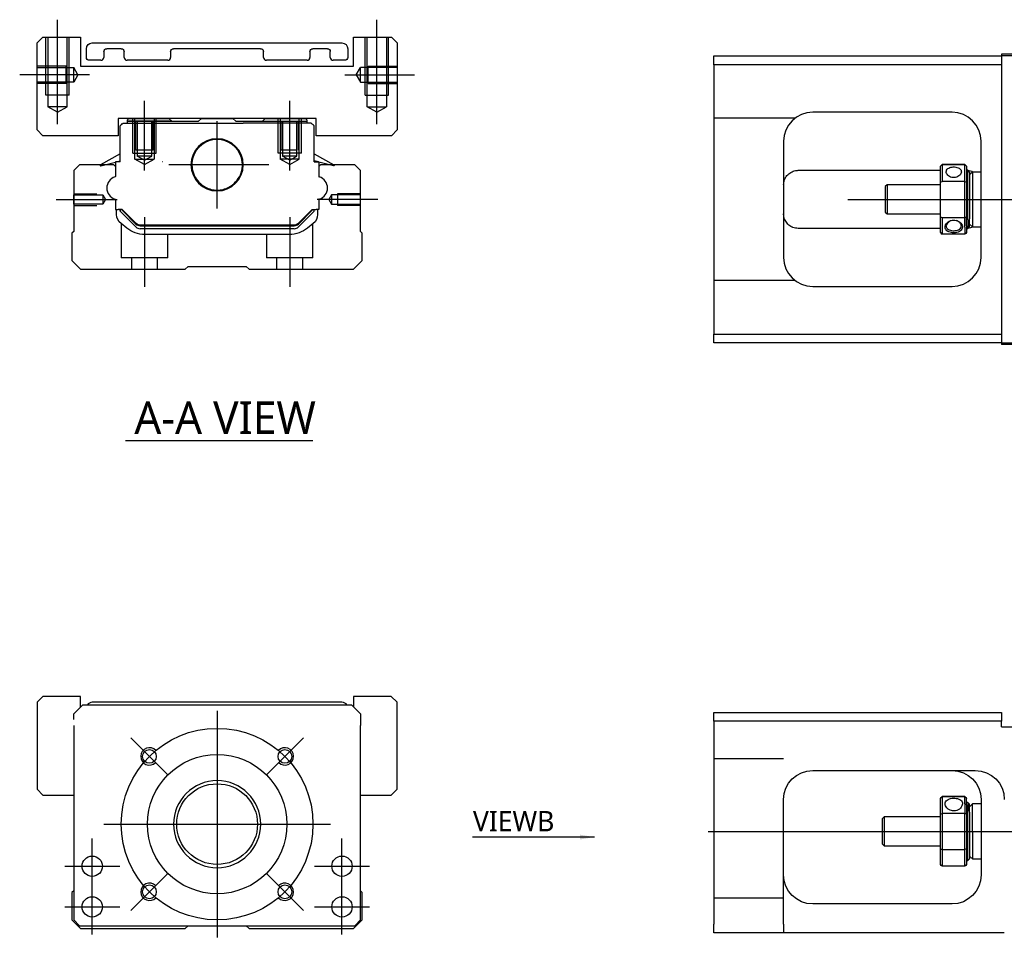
# Model space of a CAD drawing. Header units: millimetres. Extents: x 81 to 3135, y 49 to 860.
# Tile 2 of 12: x 87 to 256, y 271 to 429. Entities that reach past the tile are written whole.
import ezdxf
from ezdxf.lldxf.tags import DXFTag

# ---------------------------------------------------------------- set-up
doc = ezdxf.new("R2010")
doc.units = ezdxf.units.MM
doc.layers.get('0').update_dxf_attribs({"linetype": 'CONTINUOUS'})
doc.styles.add('CHN', font='Microsoft JhengHei.ttf')
doc.styles.add('DIM-7', font='SIMPLEX.shx', dxfattribs={"width": 0.7, "bigfont": 'chineset.shx'})
tags = doc.linetypes.add('DASHED', pattern=[25.72, 12.86, -12.86]).pattern_tags.tags
tags[6:7] = [DXFTag(74, 4), DXFTag(75, 0), DXFTag(340, '0'), DXFTag(46, 0.0), DXFTag(50, 0.0), DXFTag(44, 0.0), DXFTag(45, 0.0)]
tags[4:5] = [DXFTag(74, 4), DXFTag(75, 0), DXFTag(340, '0'), DXFTag(46, 0.0), DXFTag(50, 0.0), DXFTag(44, 0.0), DXFTag(45, 0.0)]
doc.dimstyles.new('CNS', dxfattribs={"dimtxt": 3.5, "dimasz": 2.5, "dimexe": 1, "dimexo": 1, "dimgap": 1, "dimtad": 1, "dimdsep": 46, "dimtxsty": 'DIM-7', "dimcen": 0.09, "dimclrd": 4, "dimclre": 4, "dimclrt": 1, "dimadec": 0, "dimazin": 0, "dimtfac": 1, "dimtmove": 0, "dimatfit": 3, "dimfxl": 1, "dimtvp": 0.971429, "dimtolj": 1, "dimarcsym": 0})

msp = doc.modelspace()

# ---------------------------------------------------------------- linework, layer by layer
at = {"ltscale": 0.2}
for p, q in [((93.26, 411.06), (93.26, 429.06)), ((148.26, 411.06), (148.26, 429.06)), ((98.76, 419.56), (86.76, 419.56)), ((142.76, 419.56), (154.76, 419.56)), ((108.26, 403.06), (108.26, 415.06)), ((133.26, 403.06), (133.26, 415.06)), ((148.46, 398.06), (138, 398.06))]:
    msp.add_line(p, q, dxfattribs=at)
at = {"linetype": 'Continuous'}
for p, q in [((90.76, 426.06), (89.76, 425.06)), ((90.76, 426.06), (97.26, 426.06)), ((97.26, 426.06), (97.26, 421.06)), ((144.26, 421.06), (144.26, 426.06)), ((144.26, 426.06), (150.76, 426.06)), ((151.76, 425.06), (150.76, 426.06)), ((89.76, 410.06), (89.76, 425.06)), ((98.25, 422.56), (98.25, 424.06)), ((99.25, 425.06), (142.25, 425.06)), ((104.25, 424.06), (101.75, 424.06)), ((128.25, 424.06), (113.25, 424.06)), ((139.75, 424.06), (137.25, 424.06)), ((143.25, 424.06), (143.25, 422.56)), ((151.76, 425.06), (151.76, 410.06)), ((101.25, 423.56), (101.25, 422.56)), ((104.75, 422.56), (104.75, 423.56)), ((112.75, 423.56), (112.75, 422.56)), ((128.75, 422.56), (128.75, 423.56)), ((136.75, 423.56), (136.75, 422.56)), ((140.25, 422.56), (140.25, 423.56)), ((206.31, 422.81), (255.81, 422.81)), ((206.31, 421.31), (206.31, 422.81)), ((255.81, 423.11), (255.81, 421.31)), ((266.31, 423.11), (255.81, 423.11)), ((97.26, 421.06), (144.26, 421.06)), ((100.75, 422.06), (98.75, 422.06)), ((112.25, 422.06), (105.25, 422.06)), ((136.25, 422.06), (129.25, 422.06)), ((142.75, 422.06), (140.75, 422.06)), ((255.81, 421.31), (206.31, 421.31)), ((206.31, 421.31), (206.31, 374.91)), ((255.81, 421.31), (255.81, 374.91)), ((103.71, 412.06), (103.71, 409.06)), ((137.82, 412.06), (103.71, 412.06)), ((105.56, 412.06), (105.26, 411.76)), ((105.56, 412.06), (112.46, 412.06)), ((112.46, 412.06), (112.96, 411.56)), ((117.56, 411.56), (118.06, 412.06)), ((118.06, 412.06), (123.46, 412.06)), ((123.46, 412.06), (123.96, 411.56)), ((128.56, 411.56), (129.06, 412.06)), ((129.06, 412.06), (135.96, 412.06)), ((135.96, 412.06), (129.06, 412.06)), ((136.26, 411.76), (135.96, 412.06)), ((137.82, 409.06), (137.82, 412.06)), ((247.31, 413.11), (223.31, 413.11)), ((104.56, 411.26), (104.06, 410.76)), ((104.06, 404.56), (104.06, 410.76)), ((104.36, 411.06), (104.26, 411.06)), ((104.26, 411.06), (104.26, 410.96)), ((104.56, 411.26), (125.26, 411.26)), ((105.26, 411.76), (105.26, 411.26)), ((112.96, 411.56), (117.56, 411.56)), ((123.96, 411.56), (128.56, 411.56)), ((130.26, 411.26), (125.26, 411.26)), ((136.96, 411.26), (130.26, 411.26)), ((136.26, 411.26), (136.26, 411.76)), ((136.96, 411.26), (137.46, 410.76)), ((137.16, 411.06), (137.26, 411.06)), ((137.26, 411.06), (137.26, 410.96)), ((137.46, 404.56), (137.46, 410.76)), ((89.76, 410.06), (90.76, 409.06)), ((103.71, 409.06), (90.76, 409.06)), ((150.76, 409.06), (137.82, 409.06)), ((150.76, 409.06), (151.76, 410.06)), ((218.31, 408.11), (218.31, 388.11)), ((252.31, 388.11), (252.31, 408.11)), ((104.06, 405.95), (100.67, 404.07)), ((137.46, 405.95), (140.86, 404.07)), ((97.06, 404.06), (96.06, 403.06)), ((102.96, 404.06), (97.06, 404.06)), ((100.74, 403.88), (103.24, 404.54)), ((102.96, 404.06), (103.24, 403.78)), ((103.24, 404.54), (103.34, 404.56)), ((103.24, 404.56), (103.24, 402.04)), ((104.06, 404.56), (103.24, 404.56)), ((103.34, 404.56), (104.06, 404.75)), ((103.34, 404.56), (104.06, 404.75)), ((138.19, 404.56), (137.46, 404.75)), ((137.46, 404.56), (138.28, 404.56)), ((138.28, 404.56), (138.28, 402.04)), ((140.78, 403.88), (138.28, 404.54)), ((138.56, 404.06), (138.28, 403.78)), ((144.46, 404.06), (138.56, 404.06)), ((145.46, 403.06), (144.46, 404.06)), ((245.31, 403.8), (245.31, 403.82)), ((245.31, 401.11), (245.31, 403.8)), ((249.51, 404.12), (245.61, 404.12)), ((245.61, 404.12), (245.61, 404.1)), ((245.61, 404.1), (249.51, 404.1)), ((245.61, 404.1), (245.61, 401.18)), ((249.51, 404.1), (249.51, 404.12)), ((249.51, 401.18), (249.51, 404.1)), ((249.81, 403.82), (249.81, 403.8)), ((249.81, 403.8), (249.81, 401.11)), ((96.06, 403.06), (96.06, 392.56)), ((145.46, 392.56), (145.46, 403.06)), ((220.81, 403.11), (223.31, 403.11)), ((223.31, 403.11), (245.31, 403.11)), ((250.01, 403.11), (249.81, 403.11)), ((250.31, 402.81), (250.01, 403.11)), ((250.01, 394.56), (250.01, 403.11)), ((250.31, 402.36), (250.81, 402.86)), ((250.31, 402.81), (250.31, 394.77)), ((250.81, 402.86), (252.31, 402.86)), ((250.81, 402.86), (250.81, 393.36)), ((236.11, 400.61), (235.81, 400.31)), ((235.81, 400.31), (235.81, 395.91)), ((245.31, 400.61), (236.11, 400.61)), ((236.11, 400.61), (236.11, 395.61)), ((245.31, 395.07), (245.31, 401.11)), ((249.51, 401.18), (245.61, 401.18)), ((249.51, 394.99), (249.51, 401.18)), ((249.81, 401.11), (249.81, 395.07)), ((103.24, 398.08), (103.24, 396.35)), ((138.28, 398.08), (138.28, 396.35)), ((103.24, 396.35), (103.71, 396.35)), ((103.46, 395.5), (103.46, 396.35)), ((104.43, 396.35), (103.71, 396.35)), ((104.06, 396.35), (104.06, 396.06)), ((104.06, 396.06), (104.06, 396.35)), ((104.06, 396.06), (106.77, 393.35)), ((104.38, 396.25), (104.28, 396.35)), ((104.28, 396.35), (104.38, 396.25)), ((106.78, 393.85), (104.38, 396.25)), ((106.85, 393.92), (104.43, 396.34)), ((134.68, 393.92), (137.1, 396.34)), ((134.75, 393.85), (137.14, 396.25)), ((134.76, 393.35), (137.46, 396.06)), ((137.1, 396.35), (137.81, 396.35)), ((137.24, 396.35), (137.14, 396.25)), ((137.46, 396.06), (137.46, 396.35)), ((138.28, 396.35), (137.81, 396.35)), ((138.06, 396.35), (138.06, 395.5)), ((235.81, 395.91), (236.11, 395.61)), ((236.11, 395.61), (245.31, 395.61)), ((245.31, 392.4), (245.31, 395.07)), ((249.81, 393.53), (249.81, 395.07)), ((105.2, 393.15), (104.22, 393.93)), ((134.04, 393.66), (107.48, 393.66)), ((107.48, 393.56), (134.04, 393.56)), ((137.31, 393.93), (136.33, 393.15)), ((245.61, 394.99), (249.51, 394.99)), ((245.61, 394.99), (245.61, 392.1)), ((249.51, 393.32), (249.51, 394.99)), ((249.81, 393.53), (249.81, 392.4)), ((250.01, 394.56), (250.01, 393.11)), ((250.01, 393.11), (250.31, 393.41)), ((250.31, 393.41), (250.31, 394.77)), ((250.31, 393.86), (250.81, 393.36)), ((250.81, 393.36), (252.31, 393.36)), ((95.76, 392.27), (95.76, 387.56)), ((96.06, 392.56), (95.77, 392.27)), ((134.05, 393.06), (107.48, 393.06)), ((133.21, 392.06), (108.31, 392.06)), ((145.76, 392.26), (145.46, 392.56)), ((145.76, 387.56), (145.76, 392.27)), ((223.31, 393.11), (220.81, 393.11)), ((245.31, 393.11), (223.31, 393.11)), ((249.51, 392.1), (245.61, 392.1)), ((249.51, 393.32), (249.51, 392.1)), ((249.81, 393.11), (250.01, 393.11)), ((95.76, 387.56), (97.26, 386.06)), ((115.26, 386.06), (115.76, 386.56)), ((115.76, 386.56), (125.76, 386.56)), ((125.76, 386.56), (126.26, 386.06)), ((144.26, 386.06), (145.76, 387.56)), ((97.26, 386.06), (115.26, 386.06)), ((126.26, 386.06), (144.26, 386.06)), ((223.31, 383.11), (247.31, 383.11)), ((206.31, 374.91), (255.81, 374.91)), ((206.31, 373.41), (206.31, 374.91)), ((255.81, 374.91), (255.81, 373.11)), ((255.81, 373.41), (206.31, 373.41)), ((266.31, 373.11), (255.81, 373.11)), ((90.75, 312.48), (89.75, 311.48)), ((97.25, 312.48), (90.75, 312.48)), ((97.25, 310.67), (97.25, 312.48)), ((144.25, 312.48), (144.25, 310.69)), ((150.75, 312.48), (144.25, 312.48)), ((151.75, 311.48), (150.75, 312.48)), ((89.75, 311.48), (89.75, 296.48)), ((97.56, 310.98), (96.06, 309.48)), ((97.56, 310.98), (96.06, 309.48)), ((143.96, 310.98), (97.56, 310.98)), ((142.26, 311.48), (99.26, 311.48)), ((145.46, 309.48), (143.96, 310.98)), ((145.46, 309.48), (143.96, 310.98)), ((151.75, 296.48), (151.75, 311.48)), ((96.06, 308.48), (96.06, 309.48)), ((145.46, 309.48), (145.46, 308.48)), ((206.31, 309.73), (255.81, 309.73)), ((206.31, 308.23), (206.31, 309.73)), ((255.81, 309.73), (255.81, 308.23)), ((96.06, 307.48), (96.06, 273.98)), ((145.46, 308.48), (145.46, 307.48)), ((145.46, 273.98), (145.46, 307.48)), ((255.81, 308.23), (206.31, 308.23)), ((206.31, 308.23), (206.31, 273.23)), ((255.81, 307.23), (255.81, 308.23)), ((255.81, 307.23), (266.31, 307.23)), ((223.31, 299.73), (251.31, 299.73)), ((89.75, 296.48), (90.75, 295.48)), ((90.75, 295.48), (96.06, 295.48)), ((145.46, 295.48), (150.75, 295.48)), ((150.75, 295.48), (151.75, 296.48)), ((249.51, 295.24), (245.61, 295.24)), ((245.61, 295.24), (245.61, 295.22)), ((245.61, 295.22), (249.51, 295.22)), ((245.61, 295.22), (245.61, 292.3)), ((249.51, 295.22), (249.51, 295.24)), ((249.51, 293.99), (249.51, 295.22)), ((218.31, 273.23), (218.31, 294.73)), ((245.31, 294.92), (245.31, 294.94)), ((245.31, 292.23), (245.31, 294.92)), ((249.51, 293.99), (249.51, 292.3)), ((249.81, 294.94), (249.81, 294.92)), ((249.81, 293.78), (249.81, 294.92)), ((250.01, 294.23), (249.81, 294.23)), ((249.81, 293.78), (249.81, 292.23)), ((250.31, 293.93), (250.01, 294.23)), ((250.01, 294.23), (250.01, 292.75)), ((250.81, 293.98), (250.31, 293.48)), ((250.31, 292.54), (250.31, 293.93)), ((252.31, 293.98), (250.81, 293.98)), ((250.81, 289.23), (250.81, 293.98)), ((252.31, 294.73), (252.31, 281.73)), ((235.61, 291.73), (235.31, 291.43)), ((245.31, 291.73), (235.61, 291.73)), ((235.61, 291.73), (235.61, 286.73)), ((245.31, 286.19), (245.31, 292.23)), ((249.51, 292.3), (245.61, 292.3)), ((245.61, 292.3), (245.61, 286.12)), ((249.51, 286.12), (249.51, 292.3)), ((249.81, 292.23), (249.81, 286.19)), ((250.01, 284.23), (250.01, 292.75)), ((250.31, 292.54), (250.31, 284.53)), ((235.31, 289.23), (235.31, 291.43)), ((96.06, 289.48), (96.06, 278.98)), ((145.46, 278.98), (145.46, 289.48)), ((235.31, 287.03), (235.31, 289.23)), ((250.81, 289.23), (250.81, 284.48)), ((235.31, 287.03), (235.61, 286.73)), ((235.61, 286.73), (245.31, 286.73)), ((245.31, 283.52), (245.31, 286.19)), ((245.61, 286.12), (249.51, 286.12)), ((245.61, 286.12), (245.61, 283.22)), ((249.51, 283.22), (249.51, 286.12)), ((249.81, 286.19), (249.81, 283.52)), ((250.31, 284.98), (250.81, 284.48)), ((249.51, 283.22), (245.61, 283.22)), ((249.81, 284.23), (250.01, 284.23)), ((250.01, 284.23), (250.31, 284.53)), ((250.81, 284.48), (252.31, 284.48)), ((95.76, 278.69), (95.76, 273.98)), ((96.06, 278.98), (95.77, 278.69)), ((145.76, 278.69), (145.46, 278.98)), ((145.76, 273.98), (145.76, 278.69)), ((247.31, 276.73), (223.31, 276.73)), ((95.76, 273.98), (97.26, 272.48)), ((96.06, 273.98), (97.06, 272.98)), ((97.06, 272.98), (103.26, 272.98)), ((103.26, 272.98), (138.26, 272.98)), ((115.26, 272.48), (115.76, 272.98)), ((125.76, 272.98), (126.26, 272.48)), ((138.26, 272.98), (144.46, 272.98)), ((144.26, 272.48), (145.76, 273.98)), ((144.46, 272.98), (145.46, 273.98)), ((206.31, 271.73), (206.31, 273.23)), ((218.31, 273.23), (218.31, 271.73)), ((97.26, 272.48), (115.26, 272.48)), ((126.26, 272.48), (144.26, 272.48)), ((218.31, 271.73), (206.31, 271.73)), ((256.31, 271.73), (218.31, 271.73))]:
    msp.add_line(p, q, dxfattribs=at)
at = {"linetype": 'DASHED', "ltscale": 0.1}
for p, q in [((91.26, 416.06), (91.26, 426.06)), ((91.61, 426.06), (91.61, 414.06)), ((94.91, 414.06), (94.91, 426.06)), ((95.26, 416.06), (95.26, 426.06)), ((146.26, 416.06), (146.26, 426.06)), ((146.61, 414.06), (146.61, 426.06)), ((149.91, 426.06), (149.91, 414.06)), ((150.26, 416.06), (150.26, 426.06)), ((266.31, 422.81), (255.81, 422.81)), ((94.76, 421.06), (89.76, 421.06)), ((89.76, 420.81), (96.08, 420.81)), ((94.76, 418.06), (94.76, 421.06)), ((96.08, 418.31), (96.08, 420.81)), ((96.8, 419.56), (96.08, 420.81)), ((144.73, 419.56), (145.45, 420.81)), ((151.76, 420.81), (145.45, 420.81)), ((145.45, 418.31), (145.45, 420.81)), ((146.76, 418.06), (146.76, 421.06)), ((146.76, 421.06), (151.76, 421.06)), ((96.8, 419.56), (96.08, 418.31)), ((144.73, 419.56), (145.45, 418.31)), ((96.08, 418.31), (89.76, 418.31)), ((94.76, 418.06), (89.76, 418.06)), ((145.45, 418.31), (151.76, 418.31)), ((146.76, 418.06), (151.76, 418.06)), ((94.91, 414.06), (91.61, 414.06)), ((93.26, 413.11), (91.61, 414.06)), ((93.26, 413.11), (94.91, 414.06)), ((146.61, 414.06), (149.91, 414.06)), ((148.26, 413.11), (146.61, 414.06)), ((148.26, 413.11), (149.91, 414.06)), ((106.26, 406.06), (106.26, 412.06)), ((109.91, 412.06), (109.91, 405.06)), ((110.26, 406.06), (110.26, 412.06)), ((131.26, 406.06), (131.26, 412.06)), ((131.61, 412.06), (131.61, 405.06)), ((135.26, 406.06), (135.26, 412.06)), ((220.31, 412.11), (206.31, 412.11)), ((106.76, 406.56), (106.76, 411.56)), ((109.76, 406.56), (109.76, 411.56)), ((131.76, 406.56), (131.76, 411.56)), ((132.01, 411.56), (132.01, 405.56)), ((134.76, 406.56), (134.76, 411.56)), ((106.26, 406.06), (110.26, 406.06)), ((109.76, 406.56), (106.76, 406.56)), ((109.51, 405.56), (107.01, 405.56)), ((108.26, 404.84), (107.01, 405.56)), ((108.26, 404.84), (109.51, 405.56)), ((135.26, 406.06), (131.26, 406.06)), ((133.26, 404.84), (132.01, 405.56)), ((133.26, 404.84), (134.51, 405.56)), ((106.61, 405.06), (109.91, 405.06)), ((108.26, 404.11), (106.61, 405.06)), ((108.26, 404.11), (109.91, 405.06)), ((134.91, 405.06), (131.61, 405.06)), ((133.26, 404.11), (131.61, 405.06)), ((133.26, 404.11), (134.91, 405.06)), ((96.06, 399.06), (100.06, 399.06)), ((96.06, 397.26), (96.06, 398.86)), ((96.06, 398.86), (101.06, 398.86)), ((101.06, 398.86), (101.53, 398.06)), ((101.06, 398.86), (101.06, 397.26)), ((140.46, 398.86), (140, 398.06)), ((145.46, 398.86), (140.46, 398.86)), ((140.46, 398.86), (140.46, 397.26)), ((141.46, 399.06), (141.46, 397.06)), ((145.46, 399.06), (141.46, 399.06)), ((101.06, 397.26), (96.06, 397.26)), ((96.06, 397.06), (100.06, 397.06)), ((101.53, 398.06), (101.06, 397.26)), ((140, 398.06), (140.46, 397.26)), ((140.46, 397.26), (145.46, 397.26)), ((145.46, 397.06), (141.46, 397.06)), ((104.26, 393.9), (104.26, 388.06)), ((137.26, 388.06), (137.26, 393.9)), ((112.26, 388.06), (112.26, 392.06)), ((129.26, 392.06), (129.26, 388.06)), ((112.26, 388.06), (104.26, 388.06)), ((106.01, 388.06), (106.01, 386.06)), ((110.51, 386.06), (110.51, 388.06)), ((137.26, 388.06), (129.26, 388.06)), ((131.01, 388.06), (131.01, 386.06)), ((135.51, 386.06), (135.51, 388.06)), ((220.31, 384.11), (206.31, 384.11)), ((255.81, 373.41), (266.31, 373.41)), ((218.31, 301.73), (206.31, 301.73)), ((218.31, 277.73), (206.31, 277.73))]:
    msp.add_line(p, q, dxfattribs=at)
at = {"linetype": 'DASHED'}
for p, q in [((95.26, 416.06), (91.26, 416.06)), ((146.26, 416.06), (150.26, 416.06)), ((106.61, 405.06), (106.61, 412.06)), ((134.91, 405.06), (134.91, 412.06)), ((105.26, 411.56), (112.96, 411.56)), ((112.96, 411.56), (105.26, 411.56)), ((107.01, 411.56), (107.01, 405.56)), ((109.51, 405.56), (109.51, 411.56)), ((128.56, 411.56), (136.26, 411.56)), ((134.51, 405.56), (134.51, 411.56)), ((134.51, 406.56), (131.76, 406.56)), ((134.51, 405.56), (132.01, 405.56)), ((103.24, 404.54), (103.34, 404.56)), ((111.33, 404.57), (111.31, 404.57)), ((138.28, 404.54), (138.19, 404.56))]:
    msp.add_line(p, q, dxfattribs=at)
at = {"ltscale": 0.1}
for p, q in [((120.76, 396.56), (120.76, 411.56)), ((129.69, 404.06), (112.43, 404.06)), ((93.06, 398.06), (103.53, 398.06)), ((108.26, 395.06), (108.26, 383.06)), ((133.26, 395.06), (133.26, 383.06)), ((99.26, 278.48), (99.26, 287.98)), ((142.26, 278.48), (142.26, 287.98)), ((94.51, 283.23), (104.01, 283.23)), ((137.51, 283.23), (147.01, 283.23)), ((99.26, 271.48), (99.26, 280.98)), ((142.26, 271.48), (142.26, 280.98)), ((94.51, 276.23), (104.01, 276.23)), ((137.51, 276.23), (147.01, 276.23))]:
    msp.add_line(p, q, dxfattribs=at)
at = {"ltscale": 0.3}
for p, q in [((229.39, 398.11), (533.22, 398.11)), ((120.76, 309.98), (120.76, 270.98)), ((112.28, 298.97), (105.91, 305.33)), ((129.25, 298.97), (135.61, 305.33)), ((101.26, 290.48), (140.26, 290.48)), ((112.28, 282), (105.91, 275.63)), ((129.25, 282), (135.61, 275.63))]:
    msp.add_line(p, q, dxfattribs=at)
for p, q in [((105, 356.54), (137.24, 356.54)), ((205.31, 289.23), (526.81, 289.23))]:
    msp.add_line(p, q)
at = {"linetype": 'Continuous', "extrusion": (1e-16, 0, -1)}
msp.add_circle((-120.76, 404.06), 4.5, dxfattribs=at)
at = {"ltscale": 0.3}
msp.add_circle((120.76, 290.48), 16.5, dxfattribs=at)
at = {"linetype": 'Continuous'}
for centre, radius in [((109.1, 302.15), 1.18), ((120.76, 290.48), 12), ((132.43, 302.15), 1.18), ((120.76, 290.48), 6.95), ((99.26, 283.23), 1.75), ((142.26, 283.23), 1.75), ((109.1, 278.82), 1.18), ((132.43, 278.82), 1.18), ((99.26, 276.23), 1.75), ((142.26, 276.23), 1.75)]:
    msp.add_circle(centre, radius, dxfattribs=at)
at = {"linetype": 'DASHED', "ltscale": 0.1, "extrusion": (0, 0, -1)}
msp.add_circle((-120.76, 290.48), 7.5, dxfattribs=at)
at = {"linetype": 'Continuous', "extrusion": (0, 0, -1)}
for centre, radius, start, end in [((-99.25, 424.06), 1, 0, 90), ((-142.25, 424.06), 1, 90, 180), ((-98.75, 422.56), 0.5, 270, 0), ((-142.75, 422.56), 0.5, 180, 270), ((-105.46, 395.5), 2, 308.5725, 0), ((-136.06, 395.5), 2, 180, 231.4275), ((-108.31, 397.06), 5, 270, 308.5725), ((-133.21, 397.06), 5, 231.4275, 270), ((-223.31, 294.73), 5, 0, 90), ((-247.31, 294.73), 5, 90, 180), ((-223.31, 281.73), 5, 270, 0), ((-247.31, 281.73), 5, 180, 270)]:
    msp.add_arc(centre, radius, start, end, dxfattribs=at)
at = {"linetype": 'Continuous', "extrusion": (1e-16, 0, -1)}
for centre, radius, start, end in [((-101.75, 423.56), 0.5, 0, 90), ((-104.25, 423.56), 0.5, 90, 180), ((-113.25, 423.56), 0.5, 0, 90), ((-128.25, 423.56), 0.5, 90, 180), ((-137.25, 423.56), 0.5, 0, 90), ((-139.75, 423.56), 0.5, 90, 180), ((-140.81, 403.98), 0.1, 119, 284.5874), ((-105.06, 396.98), 0.9, 315, 315.0755), ((-107.48, 394.56), 0.9, 270, 315), ((-134.04, 394.56), 0.9, 225, 270), ((-251.31, 294.73), 5, 90, 180)]:
    msp.add_arc(centre, radius, start, end, dxfattribs=at)
at = {"linetype": 'Continuous'}
for centre, radius, start, end in [((100.75, 422.56), 0.5, 270, 0), ((105.25, 422.56), 0.5, 180, 270), ((112.25, 422.56), 0.5, 270, 0), ((129.25, 422.56), 0.5, 180, 270), ((136.25, 422.56), 0.5, 270, 0), ((140.75, 422.56), 0.5, 180, 270), ((223.31, 408.11), 5, 90, 180), ((247.31, 408.11), 5, 0, 90), ((120.76, 404.06), 4.35, 16.2606, 164.3213), ((100.72, 403.98), 0.1, 119, 284.5874), ((103.16, 402.04), 0.0808, 283.4435, 360), ((138.36, 402.04), 0.0808, 180, 251.3863), ((103.16, 398.08), 0.0808, 360, 76.5565), ((138.36, 398.08), 0.0808, 108.6131, 180), ((105.06, 396.98), 0.9, 224.9245, 225), ((136.46, 396.98), 0.9, 315, 315.0755), ((107.48, 394.06), 1, 225, 270), ((107.48, 394.56), 1, 225, 270), ((134.04, 394.56), 1, 270, 315), ((134.05, 394.06), 1, 270, 315), ((223.31, 388.11), 5, 180, 270), ((247.31, 388.11), 5, 270, 0), ((99.26, 310.48), 1, 90, 150.0005), ((142.26, 310.48), 1, 29.9995, 90)]:
    msp.add_arc(centre, radius, start, end, dxfattribs=at)
for centre, radius, start, end in [((103.73, 400.06), 1.98, 105.9226, 254.0774), ((137.8, 400.06), 1.98, 285.9226, 74.0774), ((109.1, 302.15), 1.5, 42.3947, 315), ((132.43, 302.15), 1.5, 225, 137.6053), ((109.1, 278.82), 1.5, 45, 317.6053), ((132.43, 278.82), 1.5, 222.3947, 135)]:
    msp.add_arc(centre, radius, start, end)
for centre, major_axis, start_param, end_param in [((104.74, 396.6), (-0.354, 0.354), 1.31791, 1.570796), ((136.79, 396.6), (-0.354, -0.354), 1.570796, 1.823683)]:
    msp.add_ellipse(centre, major_axis=major_axis, ratio=0.999695, start_param=start_param, end_param=end_param, dxfattribs=at)
at = {"linetype": 'Continuous', "extrusion": (0, 0, -1)}
msp.add_ellipse((104.74, 396.6), major_axis=(0.354, -0.354), ratio=0.999695, start_param=1.570796, end_param=1.823683, dxfattribs=at)
at = {"linetype": 'Continuous'}
for points, knots in [([(116.6, 405.33), (116.58, 405.25), (116.56, 405.17), (116.31, 404.15), (116.4, 403.14), (117.21, 401.37), (117.9, 400.65), (118.76, 400.2)], [0, 0, 0, 0, 0.040691, 0.040691, 0.520345, 0.520345, 1, 1, 1, 1]), ([(122.76, 400.2), (123.65, 400.66), (124.37, 401.43), (125.16, 403.27), (125.22, 404.32), (124.94, 405.28)], [0, 0, 0, 0, 0.5, 0.5, 1, 1, 1, 1]), ([(246.31, 402.86), (246.31, 402.97), (246.33, 403.07), (246.42, 403.25), (246.5, 403.33), (246.67, 403.47), (246.78, 403.53), (247.03, 403.62), (247.17, 403.66), (247.45, 403.7), (247.6, 403.7), (247.89, 403.68), (248.03, 403.66), (248.29, 403.59), (248.41, 403.54), (248.62, 403.42), (248.7, 403.34), (248.83, 403.17), (248.88, 403.08), (248.9, 402.94), (248.91, 402.9), (248.91, 402.86)], [0, 0, 0, 0, 0.106083, 0.106083, 0.212085, 0.212085, 0.319298, 0.319298, 0.427448, 0.427448, 0.534259, 0.534259, 0.639537, 0.639537, 0.74548, 0.74548, 0.85323, 0.85323, 0.961147, 0.961147, 1, 1, 1, 1]), ([(218.31, 400.61), (218.31, 400.9), (218.36, 401.19), (218.55, 401.72), (218.69, 401.98), (219.06, 402.42), (219.29, 402.62), (219.61, 402.8), (219.68, 402.84), (219.75, 402.87)], [0, 0, 0, 0, 0.304249, 0.304249, 0.607964, 0.607964, 0.919272, 0.919272, 1, 1, 1, 1]), ([(219.75, 402.87), (220, 402.99), (220.28, 403.07), (220.66, 403.11), (220.73, 403.11), (220.81, 403.11)], [0, 0, 0, 0, 0.819461, 0.819461, 1, 1, 1, 1]), ([(248.91, 402.86), (248.91, 402.76), (248.88, 402.65), (248.79, 402.45), (248.72, 402.35), (248.54, 402.17), (248.43, 402.09), (248.18, 401.96), (248.04, 401.91), (247.76, 401.85), (247.61, 401.84), (247.32, 401.87), (247.18, 401.9), (246.92, 402.01), (246.8, 402.07), (246.6, 402.24), (246.51, 402.33), (246.38, 402.53), (246.33, 402.64), (246.31, 402.79), (246.31, 402.83), (246.31, 402.86)], [0, 0, 0, 0, 0.106083, 0.106083, 0.212085, 0.212085, 0.319298, 0.319298, 0.427448, 0.427448, 0.534259, 0.534259, 0.639537, 0.639537, 0.74548, 0.74548, 0.85323, 0.85323, 0.961147, 0.961147, 1, 1, 1, 1]), ([(219.75, 393.34), (219.49, 393.46), (219.25, 393.63), (218.85, 394.03), (218.68, 394.26), (218.43, 394.77), (218.35, 395.06), (218.31, 395.43), (218.31, 395.52), (218.31, 395.61)], [0, 0, 0, 0, 0.299721, 0.299721, 0.598583, 0.598583, 0.909335, 0.909335, 1, 1, 1, 1]), ([(220.81, 393.11), (220.48, 393.11), (220.18, 393.17), (219.86, 393.29), (219.8, 393.32), (219.75, 393.34)], [0, 0, 0, 0, 0.819385, 0.819385, 1, 1, 1, 1]), ([(246.12, 393.32), (246.12, 393.44), (246.15, 393.57), (246.26, 393.82), (246.34, 393.94), (246.56, 394.17), (246.69, 394.27), (246.99, 394.42), (247.14, 394.48), (247.47, 394.54), (247.64, 394.54), (247.96, 394.5), (248.11, 394.46), (248.39, 394.34), (248.52, 394.26), (248.75, 394.07), (248.85, 393.96), (249, 393.72), (249.06, 393.6), (249.09, 393.42), (249.09, 393.37), (249.09, 393.32)], [0, 0, 0, 0, 0.109658, 0.109658, 0.219822, 0.219822, 0.331923, 0.331923, 0.437536, 0.437536, 0.542298, 0.542298, 0.638315, 0.638315, 0.740833, 0.740833, 0.845614, 0.845614, 0.955138, 0.955138, 1, 1, 1, 1]), ([(247.08, 394.43), (246.97, 394.39), (246.87, 394.34), (246.66, 394.19), (246.57, 394.1), (246.42, 393.9), (246.36, 393.79), (246.31, 393.62), (246.31, 393.56), (246.31, 393.5)], [0, 0, 0, 0, 0.238661, 0.238661, 0.531929, 0.531929, 0.828627, 0.828627, 1, 1, 1, 1]), ([(246.31, 393.5), (246.31, 393.41), (246.32, 393.33), (246.39, 393.17), (246.45, 393.09), (246.61, 392.95), (246.72, 392.89), (246.95, 392.79), (247.09, 392.75), (247.37, 392.71), (247.51, 392.7), (247.8, 392.71), (247.94, 392.72), (248.2, 392.77), (248.33, 392.81), (248.55, 392.92), (248.65, 392.98), (248.8, 393.13), (248.85, 393.22), (248.9, 393.38), (248.91, 393.44), (248.91, 393.5)], [0, 0, 0, 0, 0.086893, 0.086893, 0.191014, 0.191014, 0.297233, 0.297233, 0.405999, 0.405999, 0.513434, 0.513434, 0.616733, 0.616733, 0.721093, 0.721093, 0.828664, 0.828664, 0.937403, 0.937403, 1, 1, 1, 1]), ([(248.91, 393.5), (248.91, 393.58), (248.89, 393.67), (248.82, 393.86), (248.76, 393.96), (248.6, 394.15), (248.5, 394.24), (248.28, 394.37), (248.17, 394.43), (248.05, 394.46)], [0, 0, 0, 0, 0.223578, 0.223578, 0.491149, 0.491149, 0.764155, 0.764155, 1, 1, 1, 1]), ([(249.09, 393.32), (249.09, 393.19), (249.06, 393.08), (248.95, 392.86), (248.87, 392.76), (248.66, 392.6), (248.52, 392.53), (248.23, 392.43), (248.07, 392.39), (247.74, 392.35), (247.57, 392.35), (247.26, 392.37), (247.11, 392.4), (246.83, 392.48), (246.69, 392.53), (246.46, 392.67), (246.36, 392.75), (246.21, 392.94), (246.16, 393.05), (246.12, 393.22), (246.12, 393.27), (246.12, 393.32)], [0, 0, 0, 0, 0.109416, 0.109416, 0.219283, 0.219283, 0.330994, 0.330994, 0.436935, 0.436935, 0.54206, 0.54206, 0.638053, 0.638053, 0.740447, 0.740447, 0.845513, 0.845513, 0.955225, 0.955225, 1, 1, 1, 1]), ([(246.12, 293.99), (246.12, 294.11), (246.15, 294.23), (246.26, 294.45), (246.34, 294.55), (246.56, 294.71), (246.69, 294.78), (246.99, 294.89), (247.14, 294.92), (247.47, 294.96), (247.64, 294.96), (247.96, 294.94), (248.11, 294.91), (248.39, 294.84), (248.52, 294.78), (248.75, 294.64), (248.85, 294.56), (249, 294.37), (249.06, 294.26), (249.09, 294.09), (249.09, 294.04), (249.09, 293.99)], [0, 0, 0, 0, 0.109658, 0.109658, 0.219822, 0.219822, 0.331923, 0.331923, 0.437536, 0.437536, 0.542298, 0.542298, 0.638315, 0.638315, 0.740833, 0.740833, 0.845614, 0.845614, 0.955138, 0.955138, 1, 1, 1, 1]), ([(249.09, 293.99), (249.09, 293.86), (249.06, 293.73), (248.95, 293.48), (248.87, 293.36), (248.66, 293.13), (248.52, 293.03), (248.23, 292.88), (248.07, 292.82), (247.74, 292.76), (247.57, 292.75), (247.26, 292.79), (247.11, 292.84), (246.83, 292.95), (246.69, 293.04), (246.46, 293.23), (246.36, 293.34), (246.21, 293.58), (246.16, 293.71), (246.12, 293.88), (246.12, 293.94), (246.12, 293.99)], [0, 0, 0, 0, 0.109416, 0.109416, 0.219283, 0.219283, 0.330994, 0.330994, 0.436935, 0.436935, 0.54206, 0.54206, 0.638053, 0.638053, 0.740447, 0.740447, 0.845513, 0.845513, 0.955225, 0.955225, 1, 1, 1, 1])]:
    msp.add_open_spline(points, degree=3, knots=knots, dxfattribs=at)
for points in [[(245.61, 404.12), (245.51, 404.02), (245.41, 403.92), (245.31, 403.82)], [(250.04, 403.1), (250.35, 403.07), (250.64, 402.99), (250.89, 402.87)], [(118.76, 400.2), (119.07, 400.04), (119.72, 399.79), (120.76, 399.67), (121.8, 399.79), (122.46, 400.04), (122.76, 400.2)], [(245.31, 401.11), (245.41, 401.13), (245.51, 401.15), (245.61, 401.18)], [(249.51, 401.18), (249.61, 401.15), (249.71, 401.13), (249.81, 401.11)], [(245.31, 395.07), (245.41, 395.04), (245.51, 395.02), (245.61, 394.99)], [(249.51, 394.99), (249.61, 395.02), (249.71, 395.04), (249.81, 395.07)], [(245.31, 392.4), (245.41, 392.3), (245.51, 392.2), (245.61, 392.1)], [(250.84, 393.33), (250.6, 393.22), (250.33, 393.14), (250.03, 393.12)], [(245.31, 294.94), (245.41, 295.04), (245.51, 295.14), (245.61, 295.24)], [(245.31, 294.92), (245.41, 295.02), (245.51, 295.12), (245.61, 295.22)], [(245.31, 292.23), (245.41, 292.25), (245.51, 292.28), (245.61, 292.3)], [(249.81, 292.23), (249.71, 292.25), (249.61, 292.28), (249.51, 292.3)], [(245.31, 286.19), (245.41, 286.17), (245.51, 286.14), (245.61, 286.12)], [(249.81, 286.19), (249.71, 286.17), (249.61, 286.14), (249.51, 286.12)], [(245.61, 283.22), (245.51, 283.32), (245.41, 283.42), (245.31, 283.52)]]:
    msp.add_open_spline(points, degree=3, dxfattribs=at)
at = {"linetype": 'Continuous', "extrusion": (-5.81891e-11, 5.82439e-11, -1)}
msp.add_open_spline([(245.61, 404.1), (245.51, 404), (245.41, 403.9), (245.31, 403.8)], degree=3, dxfattribs=at)
at = {"linetype": 'Continuous', "extrusion": (-5.82979e-11, -5.8244e-11, -1)}
msp.add_open_spline([(249.51, 404.12), (249.61, 404.02), (249.71, 403.92), (249.81, 403.82)], degree=3, dxfattribs=at)
at = {"linetype": 'Continuous', "extrusion": (5.81892e-11, 5.8244e-11, -1)}
for points in [[(249.51, 404.1), (249.61, 404), (249.71, 403.9), (249.81, 403.8)], [(249.51, 295.22), (249.61, 295.12), (249.71, 295.02), (249.81, 294.92)]]:
    msp.add_open_spline(points, degree=3, dxfattribs=at)
at = {"linetype": 'Continuous', "extrusion": (5.82979e-11, -5.8244e-11, -1)}
msp.add_open_spline([(249.81, 392.4), (249.71, 392.3), (249.61, 392.2), (249.51, 392.1)], degree=3, dxfattribs=at)
at = {"linetype": 'DASHED'}
msp.add_open_spline([(250.03, 393.12), (249.96, 393.11), (249.88, 393.11), (249.81, 393.11)], degree=3, dxfattribs=at)
at = {"linetype": 'Continuous', "extrusion": (-5.82978e-11, -5.82439e-11, -1)}
msp.add_open_spline([(249.51, 295.24), (249.61, 295.14), (249.71, 295.04), (249.81, 294.94)], degree=3, dxfattribs=at)
at = {"linetype": 'Continuous', "extrusion": (-5.82979e-11, 5.8244e-11, -1)}
msp.add_open_spline([(249.81, 283.52), (249.71, 283.42), (249.61, 283.32), (249.51, 283.22)], degree=3, dxfattribs=at)

# ---------------------------------------------------------------- texts
at = {"style": 'CHN'}
for s, insert, char_height, attachment_point in [('A-A VIEW', (106.5, 360.49), 5.6, 4), ('VIEWB', (178.83, 289.25), 3.5, 9)]:
    msp.add_mtext(s, dxfattribs=dict(at, insert=insert, char_height=char_height, attachment_point=attachment_point))

# ---------------------------------------------------------------- leaders
at = {"annotation_type": 0, "has_hookline": 1, "hookline_direction": 1, "text_width": 14.11}
msp.add_leader([(185.76, 288.25), (179.83, 288.25)], dimstyle='CNS', override={"dimgap": 1, "dimtad": 1}, dxfattribs=at)

doc.saveas('drawing.dxf')
